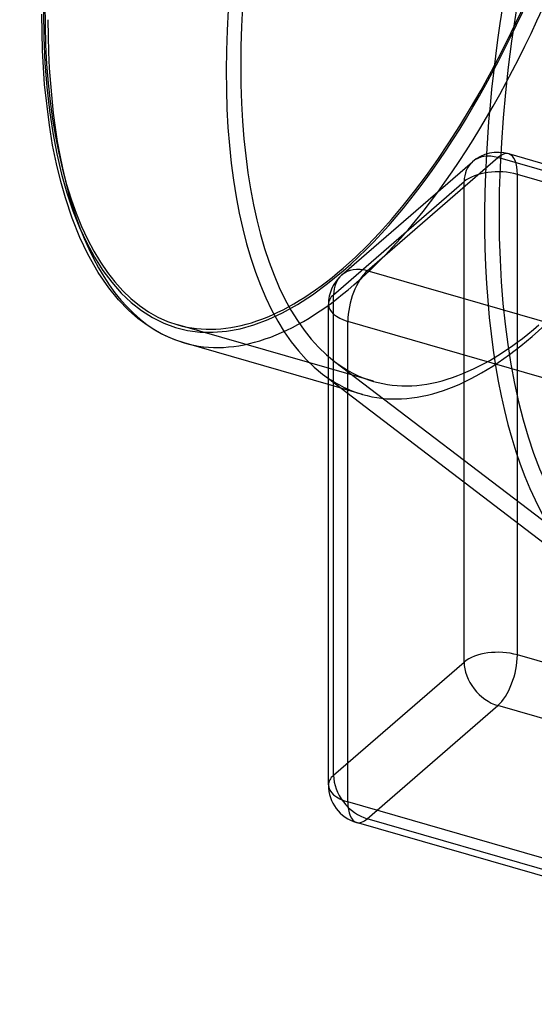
# Model space of a CAD drawing. Header units: millimetres. Extents: x -169 to 169, y -141 to 124.
# Tile 1 of 13: x -169 to -103, y -124 to 2. Entities that reach past the tile are written whole.
import ezdxf

# ---------------------------------------------------------------- set-up
doc = ezdxf.new("R2010")
doc.units = ezdxf.units.MM
doc.layers.add('HIDDEN', color=7, linetype='Continuous')
doc.layers.add('THICK', color=7, linetype='Continuous')

msp = doc.modelspace()

# ---------------------------------------------------------------- linework, layer by layer
at = {"layer": 'HIDDEN'}
for p, q in [((-24.62, -40.66), (-105.38, -17.35)), ((-105.38, -78.95), (-105.38, -17.35)), ((-128.96, -32.77), (-112.21, -18.27)), ((-112.21, -79.86), (-112.21, -18.27)), ((-128.96, -94.37), (-128.96, -32.77)), ((-123.84, -43.87), (-148.96, -36.62)), ((-128.83, -41.33), (-93.08, -68.59)), ((-129.63, -43.51), (-94.63, -70.19)), ((-125.26, -45.55), (-129.63, -44.28)), ((-24.62, -102.26), (-105.38, -78.95)), ((-128.96, -94.37), (-112.21, -79.86)), ((-124.63, -99.95), (-107.88, -85.44)), ((-27.12, -108.75), (-107.88, -85.44)), ((-43.87, -123.26), (-124.63, -99.95))]:
    msp.add_line(p, q, dxfattribs=at)
for centre, major_axis, ratio, start_param, end_param in [((-127.74, 36.87), (-21.22, -73.5), 0.433013, 0.588003, 3.141594), ((-103.49, 29.87), (-21.77, -75.42), 0.433013, 0.588003, 3.141594), ((-127.74, 36.87), (-21.22, -73.5), 0.433013, -2.55359, 0.000002), ((-61.23, 17.67), (-25.79, -89.35), 0.433013, -2.55359, -0.166641), ((-53.65, 15.49), (26.35, 91.27), 0.433013, 0.588003, 3.141593), ((-102.62, 29.62), (-21.22, -73.5), 0.433013, -2.55359, -0.166593), ((-127.74, 36.87), (21.33, 73.88), 0.433013, -2.55359, -0.982794), ((-126.35, 36.47), (-21.77, -75.42), 0.433013, 0.588003, 2.158799), ((-127.74, 36.87), (21.33, 73.88), 0.433013, 2.158799, 3.729595), ((-62.09, 17.92), (-26.35, -91.27), 0.433013, -1.083426, -0.166693), ((-107.88, -19.52), (-1.39, -4.8), 0.433013, 2.158799, 3.141599), ((-107.88, -19.52), (-3.27, 3.78), 0.75, 0.000079, 0.713724), ((-107.88, -19.52), (-5, 0), 0.5, -2.094395, -0.523599), ((-127.74, 36.87), (-21.22, -73.5), 0.433013, 0.000002, 0.588003), ((-124.63, -34.02), (-3.27, 3.78), 0.75, 0.000079, 0.713724), ((-126.35, 36.47), (-21.77, -75.42), 0.433013, 0.000107, 0.588003), ((-124.63, -34.02), (-5, 0), 0.5, -0.523599, -0.000094), ((-102.62, 29.62), (-21.22, -73.5), 0.433013, 0.000002, 0.588003), ((-126.35, 36.47), (-21.77, -75.42), 0.433013, 0.000002, 0.000107), ((-103.49, 29.87), (-21.77, -75.42), 0.433013, 0.000002, 0.588003), ((-102.62, 29.62), (-21.22, -73.5), 0.433013, -0.166593, 0.000002), ((-103.49, 29.87), (-21.77, -75.42), 0.433013, -0.166593, 0.000002), ((-107.88, -81.11), (-5, 0), 0.5, -2.094395, -0.523599), ((-107.88, -81.11), (-1.39, -4.8), 0.433013, 0.588003, 2.158799), ((-107.88, -81.11), (-3.27, 3.78), 0.75, 0.713724, 2.284521), ((-124.63, -95.62), (-5, 0), 0.5, -0.523599, -0.000094), ((-124.63, -95.62), (-3.27, 3.78), 0.75, 0.713724, 2.284521), ((-124.63, -95.62), (-1.39, -4.8), 0.433013, 0.000007, 0.588003)]:
    msp.add_ellipse(centre, major_axis=major_axis, ratio=ratio, start_param=start_param, end_param=end_param, dxfattribs=at)
at = {"layer": 'THICK'}
for p, q in [((-166.31, -1.46), (-166.4, 3.18)), ((-166.03, -5.84), (-166.31, -1.46)), ((-165.42, -11.04), (-166.03, -5.84)), ((-165, -13.6), (-165.42, -11.04)), ((-164.51, -16.01), (-165, -13.6)), ((-25.73, -38.02), (-106.49, -14.71)), ((-163.96, -18.26), (-164.51, -16.01)), ((-127.9, -30.24), (-111.15, -15.74)), ((-124.63, -29.69), (-107.88, -15.19)), ((-27.12, -38.5), (-107.88, -15.19)), ((-163.37, -20.36), (-163.96, -18.26)), ((-162.5, -22.97), (-163.37, -20.36)), ((-161.51, -25.43), (-162.5, -22.97)), ((-160.49, -27.59), (-161.51, -25.43)), ((-159.15, -29.94), (-160.49, -27.59)), ((-157.79, -31.91), (-159.15, -29.94)), ((-43.87, -53), (-124.63, -29.69)), ((-156.54, -33.44), (-157.79, -31.91)), ((-155.28, -34.74), (-156.54, -33.44)), ((-129.63, -95.62), (-129.63, -34.02)), ((-154.08, -35.8), (-155.28, -34.74)), ((-152.88, -36.69), (-154.08, -35.8)), ((-46.37, -59.5), (-127.13, -36.19)), ((-127.13, -97.78), (-127.13, -36.19)), ((-151.97, -37.27), (-152.88, -36.69)), ((-151.06, -37.78), (-151.97, -37.27)), ((-150.52, -38.04), (-151.06, -37.78)), ((-149.33, -38.54), (-150.52, -38.04)), ((-148.12, -38.95), (-149.33, -38.54)), ((-129.63, -44.28), (-148.13, -38.95)), ((-130.38, -42.94), (-129.63, -43.51)), ((-46.37, -121.09), (-127.13, -97.78)), ((-45.26, -123.73), (-126.02, -100.42))]:
    msp.add_line(p, q, dxfattribs=at)
for centre, start, end in [((-107.88, -19.52), 73.8981, 130.8968), ((-124.63, -34.02), 130.8968, 179.9973), ((-124.63, -95.62), 179.9973, 253.8981)]:
    msp.add_arc(centre, 5, start, end, dxfattribs=at)
for centre, major_axis, ratio, start_param, end_param in [((-62.09, 17.92), (-26.35, -91.27), 0.433013, -2.55359, -1.083426), ((-103.49, 29.87), (-21.77, -75.42), 0.433013, -2.55359, -0.166593), ((-126.35, 36.47), (-21.77, -75.42), 0.433013, -0.982794, 0.000002), ((-107.88, -19.52), (-3.27, 3.78), 0.75, -0.857072, 0.000079), ((-107.88, -19.52), (-1.39, -4.8), 0.433013, -3.141586, -2.55359), ((-124.63, -34.02), (-3.27, 3.78), 0.75, -0.857072, 0.000079), ((-124.63, -34.02), (-1.39, -4.8), 0.433013, -2.55359, -0.982794), ((-124.63, -34.02), (-5, 0), 0.5, -0.000094, 1.047198), ((-124.63, -95.62), (-5, 0), 0.5, -0.000094, 1.047198), ((-124.63, -95.62), (-1.39, -4.8), 0.433013, -0.982794, 0.000007)]:
    msp.add_ellipse(centre, major_axis=major_axis, ratio=ratio, start_param=start_param, end_param=end_param, dxfattribs=at)

doc.saveas('drawing.dxf')
